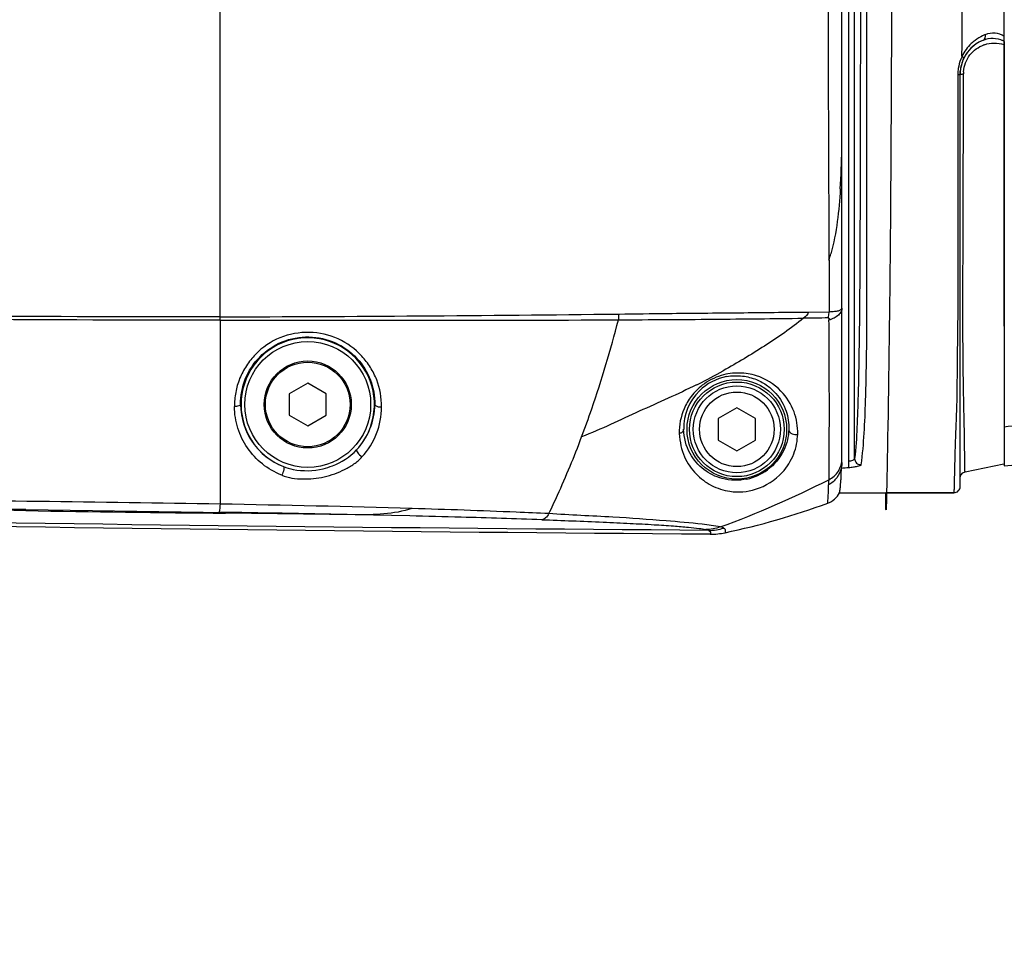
# Model space of a CAD drawing. Header units: millimetres. Extents: x 7426 to 8300, y 123 to 421.
# Tile 180 of 197: x 8141.28 to 8145.24, y 370.08 to 373.78. Entities that reach past the tile are written whole.
import ezdxf

# ---------------------------------------------------------------- set-up
doc = ezdxf.new("R2010")
doc.units = ezdxf.units.MM
for name, color, linetype in [('外形图', 7, 'Continuous'), ('尺寸标注', 7, 'Continuous'), ('运动范围', 7, 'Continuous')]:
    doc.layers.add(name, color=color, linetype=linetype)
doc.styles.add('微软雅黑', font='msyh.ttc')
doc.dimstyles.new('尺寸标注_1_20比例', dxfattribs={"dimtxt": 1.5, "dimasz": 1.25, "dimexe": 0.5, "dimexo": 0.4, "dimgap": 0.5, "dimtad": 1, "dimdec": 1, "dimlfac": 20, "dimdsep": 46, "dimtxsty": '微软雅黑', "dimcen": 0.09, "dimadec": 0, "dimazin": 0, "dimtp": 0.01, "dimtm": 0.01, "dimtfac": 1, "dimtdec": 1, "dimtofl": 0, "dimtmove": 0, "dimatfit": 3, "dimfxl": 1, "dimtolj": 1, "dimarcsym": 0})

# ---------------------------------------------------------------- blocks, each defined once
blk = doc.blocks.new('*D1279')
at = {"layer": 'Defpoints', "color": 0}
for p in [(8163.1407, 403.1778), (8093.7172, 293.7489), (8143.3418, 293.7489)]:
    blk.add_point(p, dxfattribs=at)
at = {"layer": '尺寸标注', "color": 0, "lineweight": -2}
for p, q in [((8162.7407, 403.1778), (8093.2172, 403.1778)), ((8093.7172, 401.9278), (8093.7172, 294.9989)), ((8142.9418, 293.7489), (8093.2172, 293.7489))]:
    blk.add_line(p, q, dxfattribs=at)
at = {"layer": '尺寸标注', "color": 0}
for points in [[(8093.9255, 401.9278), (8093.5088, 401.9278), (8093.7172, 403.1778)], [(8093.5088, 294.9989), (8093.9255, 294.9989), (8093.7172, 293.7489)]]:
    blk.add_solid(points, dxfattribs=at)
at = {"layer": '尺寸标注', "color": 0, "insert": (8092.4381, 348.4634), "char_height": 1.5, "attachment_point": 5, "rotation": 90, "style": '微软雅黑'}
blk.add_mtext('\\A1;2188.6', dxfattribs=at)

msp = doc.modelspace()

# ---------------------------------------------------------------- linework, layer by layer
at = {"layer": '外形图', "color": 7, "linetype": 'Continuous'}
for p, q in [((8144.5882, 372.0048), (8144.5882, 376.7214)), ((8144.6157, 371.9846), (8144.6157, 376.7409)), ((8144.6391, 372.0204), (8144.6391, 376.7053)), ((8145.2407, 372.5525), (8145.2407, 376.1791)), ((8142.0882, 372.5777), (8142.0882, 374.3629)), ((8145.2407, 373.6972), (8145.2407, 371.9905)), ((8145.0632, 373.5651), (8145.0637, 373.5772)), ((8145.0632, 371.9081), (8145.0632, 373.565)), ((8145.0768, 373.5643), (8145.0768, 373.5666)), ((8145.0768, 373.5643), (8145.0768, 373.5666)), ((8144.4542, 372.6095), (8144.5369, 372.6105)), ((8142.0882, 372.5777), (8142.0883, 371.8376)), ((8142.4407, 372.3239), (8142.3663, 372.2809)), ((8142.5152, 372.2809), (8142.4407, 372.3239)), ((8142.3663, 372.2809), (8142.3663, 372.1949)), ((8142.5152, 372.1949), (8142.5152, 372.2809)), ((8144.1657, 372.2245), (8144.0907, 372.1812)), ((8144.2407, 372.1812), (8144.1657, 372.2245)), ((8142.3663, 372.1949), (8142.4407, 372.1519)), ((8142.4407, 372.1519), (8142.5152, 372.1949)), ((8144.0907, 372.1812), (8144.0907, 372.0946)), ((8144.2407, 372.0946), (8144.2407, 372.1812)), ((8144.0907, 372.0946), (8144.1657, 372.0513)), ((8144.1657, 372.0513), (8144.2407, 372.0946)), ((8145.0832, 371.9668), (8145.239, 371.9989)), ((8145.0832, 371.9668), (8145.0832, 371.9668)), ((8144.5785, 371.8832), (8145.0383, 371.8831)), ((8145.0383, 371.8831), (8144.7647, 371.8831)), ((8141.3074, 371.8155), (8142.1102, 371.8039)), ((8142.1102, 371.8039), (8142.0842, 371.8043)), ((8142.6325, 371.7945), (8142.1101, 371.801)), ((8142.6325, 371.7945), (8142.1101, 371.8004)), ((8142.8505, 371.7898), (8142.6318, 371.7946))]:
    msp.add_line(p, q, dxfattribs=at)
msp.add_lwpolyline([(8145.0632, 371.9423), (8145.0663, 371.9543), (8145.0747, 371.9633), (8145.0832, 371.9668)], dxfattribs=at)
for centre, radius in [((8142.4407, 372.2379), 0.253), ((8142.4407, 372.2379), 0.175), ((8142.4407, 372.2379), 0.17), ((8144.1657, 372.1379), 0.2002), ((8144.1657, 372.1379), 0.1902), ((8144.1657, 372.1379), 0.175), ((8144.1657, 372.1379), 0.15)]:
    msp.add_circle(centre, radius, dxfattribs=at)
for centre, radius, start, end in [((7686.2506, 374.3629), 458.8207, 359.909397, 0.090578), ((8456.9138, 374.4834), 312.3822, 180.022113, 180.305549), ((8145.2098, 373.5664), 0.1462, 111.1243, 154.8105), ((8145.2018, 373.5644), 0.1265, 109.0509, 110.0054), ((8145.1927, 373.6163), 0.0941, 59.2633, 64.0078), ((8145.1889, 373.5113), 0.1806, 73.3303, 73.937), ((8145.2122, 373.5652), 0.149, 154.8052, 175.3892), ((8145.2268, 373.5632), 0.1728, 171.6295, 179.2081), ((8145.2189, 373.5635), 0.1649, 179.2523, 180.1687), ((8145.2133, 373.5641), 0.15, 175.048, 179.9691), ((8145.2, 373.5665), 0.1232, 175.9901, 179.9483), ((8139.5354, 373.3457), 5.0528, 359.0613, 0.0268), ((8141.0115, 373.3189), 3.5765, 356.5639, 359.1034), ((8143.7075, 373.0708), 0.8663, 343.0009, 344.8232), ((8141.6082, 555.1338), 182.5444, 270.150665, 270.653645), ((8142.8017, 599.4593), 226.8831, 269.819834, 270.224212), ((8144.947, 324.0646), 48.5227, 90.48926, 90.60635), ((8142.4407, 372.2379), 0.268, 317.0627, 248.7371), ((8142.8978, 374.5328), 2.4768, 296.6949, 299.333), ((8144.164, 372.1412), 0.2124, 100.7173, 134.4818), ((8144.1632, 372.1419), 0.2113, 134.4485, 181.0859), ((8143.0038, 374.3268), 2.2451, 296.4563, 296.6392), ((8142.44, 372.2397), 0.2695, 180.4226, 249.0245), ((8142.4405, 372.2402), 0.2698, 316.7449, 359.5151), ((8150.8379, 319.6783), 52.7665, 95.80645, 96.089), ((8144.1607, 372.1493), 0.2162, 282.1726, 306.3401), ((8142.7354, 375.4765), 3.9723, 290.0767, 296.9463), ((8145.0383, 371.9081), 0.025, 269.9779, 0.0305), ((8144.5009, 371.9232), 0.0874, 290.1721, 332.7506), ((8140.9033, 303.5538), 68.2938, 88.35829, 89.005794), ((8143.4952, 374.662), 3.005, 281.9713, 290.163), ((8145.7237, 674.4765), 302.6977, 269.164016, 269.31599), ((8140.5981, 273.0485), 98.7671, 88.820138, 89.122783), ((8141.572, 316.7686), 55.036, 88.45356, 88.66886), ((8141.8363, 326.3495), 45.4515, 88.05166, 88.46062), ((8144.0545, 371.9123), 0.1807, 269.5393, 288.7698), ((8144.0607, 371.9956), 0.2793, 269.615, 281.9476)]:
    msp.add_arc(centre, radius, start, end, dxfattribs=at)
for points, knots in [([(8141.3073, 371.811), (8140.7886, 371.8186), (8140.0106, 371.8321), (8138.9734, 371.8555), (8138.1956, 371.8759), (8137.4178, 371.8996), (8136.6402, 371.9267), (8135.8626, 371.9575), (8135.2149, 371.9865), (8134.6967, 372.0118), (8134.3082, 372.0319), (8133.9197, 372.0532), (8133.5313, 372.0752), (8133.143, 372.0991), (8132.7548, 372.1252), (8132.4309, 372.142), (8132.1724, 372.1649), (8131.9794, 372.1913), (8131.7891, 372.2334), (8131.604, 372.295), (8131.4253, 372.3729), (8131.2537, 372.4657), (8131.091, 372.573), (8130.8877, 372.7348), (8130.6616, 372.9698), (8130.4439, 373.2946), (8130.2869, 373.6528), (8130.1949, 374.0329), (8130.171, 374.4233), (8130.2162, 374.8118), (8130.3285, 375.1863), (8130.5049, 375.5354), (8130.7399, 375.848), (8130.9785, 376.0703), (8131.1902, 376.2208), (8131.3586, 376.3191), (8131.5349, 376.4024), (8131.7176, 376.4707), (8131.9058, 376.5217), (8132.0982, 376.5527), (8132.2921, 376.5706), (8132.4862, 376.5846), (8132.6804, 376.5972), (8132.9392, 376.6133), (8133.2627, 376.6341), (8133.6511, 376.6573), (8134.0395, 376.6793), (8134.428, 376.7002), (8134.8166, 376.7199), (8135.3347, 376.7448), (8135.9825, 376.7733), (8136.7601, 376.8035), (8137.5377, 376.83), (8138.3155, 376.8532), (8139.0934, 376.8731), (8140.1306, 376.8959), (8140.9086, 376.9091), (8141.4273, 376.9164)], [0, 0, 0, 0, 0.062493, 0.093739, 0.124986, 0.156232, 0.187479, 0.218725, 0.249972, 0.265595, 0.281218, 0.296842, 0.312465, 0.328089, 0.343712, 0.359332, 0.367153, 0.374973, 0.382782, 0.390602, 0.398429, 0.406249, 0.414066, 0.421885, 0.43751, 0.453133, 0.468756, 0.48438, 0.500003, 0.515627, 0.53125, 0.546874, 0.562497, 0.578122, 0.58594, 0.593756, 0.601578, 0.609406, 0.617222, 0.625028, 0.63285, 0.64067, 0.648479, 0.656288, 0.671912, 0.687535, 0.703158, 0.718782, 0.734405, 0.750028, 0.781275, 0.812521, 0.843768, 0.875014, 0.906261, 0.937507, 1, 1, 1, 1]), ([(8144.6607, 375.7553), (8144.6621, 375.3832), (8144.6626, 374.8241), (8144.6627, 374.0784), (8144.662, 373.5193), (8144.6612, 373.0578), (8144.6596, 372.7042), (8144.6573, 372.4752), (8144.6536, 372.2926), (8144.6494, 372.1469), (8144.644, 372.062), (8144.6391, 372.0204)], [0, 0, 0, 0, 0.298839, 0.44902, 0.598924, 0.7478, 0.819676, 0.882964, 0.931712, 0.966333, 1, 1, 1, 1]), ([(8144.666, 371.9957), (8144.6714, 372.0379), (8144.6787, 372.1236), (8144.684, 372.2704), (8144.687, 372.4121), (8144.6887, 372.5521), (8144.6887, 372.721), (8144.6891, 373.0395), (8144.6879, 373.5048), (8144.6877, 374.0686), (8144.6877, 374.8209), (8144.6881, 375.385), (8144.6887, 375.7603)], [0, 0, 0, 0, 0.033877, 0.068433, 0.117057, 0.146791, 0.179961, 0.251671, 0.400587, 0.550616, 0.700924, 1, 1, 1, 1]), ([(8144.7829, 375.7457), (8144.7846, 375.5058), (8144.7874, 375.0244), (8144.7885, 374.4219), (8144.7878, 373.9393), (8144.7865, 373.5765), (8144.785, 373.2796), (8144.7832, 373.0332), (8144.781, 372.6446), (8144.7645, 371.5573), (8144.7646, 371.8831)], [0, 0, 0, 0, 0.186334, 0.373932, 0.46778, 0.561398, 0.654809, 0.70121, 0.747004, 1, 1, 1, 1]), ([(8145.1642, 373.7242), (8145.1607, 373.7227), (8145.1464, 373.7163), (8145.1327, 373.7085), (8145.1233, 373.7015)], [0, 0, 0, 0, 0.24463, 1, 1, 1, 1]), ([(8145.1571, 373.7028), (8145.1602, 373.7042), (8145.1653, 373.7115), (8145.165, 373.7197), (8145.1642, 373.7242)], [0, 0, 0, 0, 0.429791, 1, 1, 1, 1]), ([(8145.2408, 373.7174), (8145.2299, 373.7248), (8145.2036, 373.7337), (8145.1766, 373.729), (8145.1642, 373.7242)], [0, 0, 0, 0, 0.496563, 1, 1, 1, 1]), ([(8145.1571, 373.7028), (8145.1323, 373.693), (8145.0865, 373.6585), (8145.0662, 373.6046), (8145.0638, 373.5771)], [0, 0, 0, 0, 0.491245, 1, 1, 1, 1]), ([(8145.1233, 373.7015), (8145.118, 373.6975), (8145.0968, 373.6796), (8145.0796, 373.6566), (8145.0708, 373.6374)], [0, 0, 0, 0, 0.237719, 1, 1, 1, 1]), ([(8145.0771, 373.5751), (8145.0788, 373.5992), (8145.0964, 373.6463), (8145.137, 373.6754), (8145.1586, 373.6833)], [0, 0, 0, 0, 0.512831, 1, 1, 1, 1]), ([(8145.1571, 373.7028), (8145.1693, 373.7076), (8145.1958, 373.7129), (8145.2222, 373.7065), (8145.2339, 373.7009)], [0, 0, 0, 0, 0.504075, 1, 1, 1, 1]), ([(8145.1606, 373.684), (8145.1731, 373.6883), (8145.1998, 373.693), (8145.2263, 373.6884), (8145.2389, 373.6848)], [0, 0, 0, 0, 0.503408, 1, 1, 1, 1]), ([(8145.0708, 373.6374), (8145.069, 373.6336), (8145.0621, 373.6179), (8145.0577, 373.6011), (8145.0559, 373.5884)], [0, 0, 0, 0, 0.246534, 1, 1, 1, 1]), ([(8145.0774, 373.6287), (8145.0779, 373.6298), (8145.0755, 373.6338), (8145.0728, 373.6359), (8145.0708, 373.6374)], [0, 0, 0, 0, 0.338688, 1, 1, 1, 1]), ([(8145.054, 373.563), (8145.0541, 373.4919), (8145.0544, 373.35), (8145.0542, 373.1382), (8145.0533, 372.9303), (8145.0547, 372.7319), (8145.0533, 372.5501), (8145.0507, 372.3913), (8145.0503, 372.2596), (8145.0464, 372.1576), (8145.0435, 372.0838), (8145.0419, 372.032), (8145.041, 371.9934), (8145.0403, 371.9619), (8145.0396, 371.9388), (8145.0392, 371.9228), (8145.0389, 371.9124), (8145.0387, 371.9028), (8145.0386, 371.895), (8145.0384, 371.8897), (8145.0385, 371.8861), (8145.0381, 371.8849), (8145.0385, 371.883), (8145.0383, 371.8831)], [0, 0, 0, 0, 0.126965, 0.25342, 0.378208, 0.498115, 0.607721, 0.702892, 0.781657, 0.842825, 0.885208, 0.913555, 0.935351, 0.954069, 0.969868, 0.976606, 0.982694, 0.988408, 0.993902, 0.99631, 0.99825, 0.999541, 1, 1, 1, 1]), ([(8145.0632, 373.565), (8145.0632, 373.5647), (8145.0622, 373.5642), (8145.0594, 373.5635), (8145.0563, 373.5632), (8145.054, 373.563)], [0, 0, 0, 0, 0.087751, 0.284514, 1, 1, 1, 1]), ([(8145.0632, 373.5643), (8145.0632, 373.5649), (8145.0663, 373.5654), (8145.0679, 373.5658), (8145.0695, 373.566)], [0, 0, 0, 0, 0.281206, 1, 1, 1, 1]), ([(8145.0695, 373.566), (8145.07, 373.566), (8145.0724, 373.5663), (8145.0749, 373.5665), (8145.0768, 373.5666)], [0, 0, 0, 0, 0.222772, 1, 1, 1, 1]), ([(8145.0832, 371.9668), (8145.083, 371.9668), (8145.083, 371.9677), (8145.0828, 371.9687), (8145.0827, 371.971), (8145.0824, 371.975), (8145.0823, 371.9817), (8145.082, 371.9909), (8145.0819, 372.0018), (8145.0818, 372.0183), (8145.0817, 372.0409), (8145.081, 372.0712), (8145.0806, 372.1081), (8145.0801, 372.1574), (8145.0782, 372.2262), (8145.0763, 372.3209), (8145.0743, 372.503), (8145.0743, 372.7181), (8145.0754, 372.9586), (8145.0761, 373.2255), (8145.0765, 373.4283), (8145.0768, 373.5643)], [0, 0, 0, 0, 0.000299, 0.001124, 0.002442, 0.004206, 0.008897, 0.014834, 0.021673, 0.029212, 0.045825, 0.064188, 0.086101, 0.115194, 0.156718, 0.215387, 0.293009, 0.49876, 0.619186, 0.744694, 1, 1, 1, 1]), ([(8142.0882, 372.5901), (8141.4072, 372.5895), (8140.0453, 372.5983), (8138.0026, 372.6326), (8135.9603, 372.6891), (8134.5994, 372.7414), (8133.919, 372.7702)], [0, 0, 0, 0, 0.25, 0.500001, 0.75, 1, 1, 1, 1]), ([(8133.9106, 372.7539), (8135.2727, 372.6961), (8137.3169, 372.6307), (8140.0432, 372.5862), (8141.4066, 372.5779), (8142.0882, 372.5777)], [0, 0, 0, 0, 0.499997, 0.749998, 1, 1, 1, 1]), ([(8143.6907, 372.6013), (8143.7562, 372.6021), (8143.9179, 372.6044), (8144.1725, 372.6064), (8144.3615, 372.6088), (8144.4542, 372.6094)], [0, 0, 0, 0, 0.257349, 0.635577, 1, 1, 1, 1]), ([(8144.5327, 372.5856), (8144.5332, 372.5876), (8144.5353, 372.5958), (8144.5364, 372.6042), (8144.5368, 372.6106)], [0, 0, 0, 0, 0.239556, 1, 1, 1, 1]), ([(8144.5881, 372.6255), (8144.5882, 372.6205), (8144.5851, 372.6095), (8144.5735, 372.5957), (8144.5561, 372.5842), (8144.5421, 372.5788), (8144.5346, 372.5766)], [0, 0, 0, 0, 0.1953, 0.422128, 0.691822, 1, 1, 1, 1]), ([(8144.5368, 372.6106), (8144.5438, 372.612), (8144.5565, 372.6121), (8144.5731, 372.6133), (8144.5831, 372.6185), (8144.5871, 372.6229), (8144.5881, 372.6248), (8144.5881, 372.6255)], [0, 0, 0, 0, 0.382939, 0.679026, 0.893987, 0.961853, 1, 1, 1, 1]), ([(8143.5418, 372.1072), (8143.5559, 372.1446), (8143.6116, 372.2994), (8143.6585, 372.4573), (8143.6895, 372.5779)], [0, 0, 0, 0, 0.243053, 1, 1, 1, 1]), ([(8143.6907, 372.6013), (8143.6907, 372.5993), (8143.6905, 372.5915), (8143.6901, 372.5837), (8143.6895, 372.5779)], [0, 0, 0, 0, 0.258137, 1, 1, 1, 1]), ([(8143.6895, 372.5779), (8143.7533, 372.5786), (8143.8798, 372.579), (8144.0679, 372.5804), (8144.2521, 372.5825), (8144.3736, 372.5837), (8144.4335, 372.5847)], [0, 0, 0, 0, 0.256971, 0.510182, 0.758422, 1, 1, 1, 1]), ([(8144.4335, 372.5847), (8144.3839, 372.5438), (8144.2775, 372.471), (8144.1672, 372.405), (8144.1111, 372.3736)], [0, 0, 0, 0, 0.499671, 1, 1, 1, 1]), ([(8144.5327, 372.5856), (8144.5337, 372.5855), (8144.5358, 372.585), (8144.5373, 372.5828), (8144.5381, 372.5809), (8144.5371, 372.5785), (8144.5356, 372.5773), (8144.5346, 372.5766)], [0, 0, 0, 0, 0.23707, 0.457064, 0.573314, 0.70127, 1, 1, 1, 1]), ([(8144.5346, 372.5766), (8144.536, 372.491), (8144.5357, 372.3691), (8144.5364, 372.2164), (8144.5361, 372.1252), (8144.5355, 372.0527), (8144.5356, 371.9992), (8144.5351, 371.9624), (8144.535, 371.943), (8144.5355, 371.9354)], [0, 0, 0, 0, 0.400299, 0.570652, 0.714218, 0.827365, 0.909658, 0.964421, 1, 1, 1, 1]), ([(8142.7378, 372.2278), (8142.7374, 372.2647), (8142.7282, 372.3212), (8142.6938, 372.388), (8142.647, 372.4493), (8142.5659, 372.509), (8142.447, 372.5355), (8142.3262, 372.514), (8142.2419, 372.4562), (8142.1928, 372.3944), (8142.1653, 372.3426), (8142.1493, 372.2868), (8142.1463, 372.2485), (8142.1463, 372.2295)], [0, 0, 0, 0, 0.118698, 0.179312, 0.240938, 0.366406, 0.49462, 0.623436, 0.750941, 0.814216, 0.876844, 0.938724, 1, 1, 1, 1]), ([(8142.1706, 372.2377), (8142.1703, 372.2723), (8142.1836, 372.343), (8142.243, 372.4342), (8142.3352, 372.4964), (8142.4456, 372.5171), (8142.5544, 372.4925), (8142.6427, 372.4288), (8142.6983, 372.3393), (8142.7105, 372.2711), (8142.7102, 372.2379)], [0, 0, 0, 0, 0.122443, 0.247959, 0.376288, 0.506093, 0.635171, 0.760964, 0.882146, 1, 1, 1, 1]), ([(8145.2407, 371.9905), (8145.7204, 372.0406), (8146.7249, 372.1318), (8148.2844, 372.2395), (8149.9314, 372.3205), (8151.6198, 372.3697), (8153.3035, 372.3821), (8154.9364, 372.3532), (8156.4726, 372.2782), (8157.4576, 372.19), (8157.9252, 372.1335)], [0, 0, 0, 0, 0.113884, 0.238113, 0.36909, 0.503216, 0.636908, 0.766604, 0.888783, 1, 1, 1, 1]), ([(8144.4104, 372.119), (8144.4106, 372.149), (8144.4009, 372.2129), (8144.345, 372.3014), (8144.2613, 372.354), (8144.1749, 372.3675), (8144.1265, 372.3616), (8144.1026, 372.3543)], [0, 0, 0, 0, 0.200429, 0.421376, 0.680528, 0.832848, 1, 1, 1, 1]), ([(8144.1245, 372.3499), (8144.1456, 372.3539), (8144.1868, 372.3553), (8144.2431, 372.3407), (8144.2883, 372.3155), (8144.3326, 372.2751), (8144.3674, 372.2153), (8144.3753, 372.1626), (8144.3746, 372.1379)], [0, 0, 0, 0, 0.171957, 0.324514, 0.460353, 0.58328, 0.801725, 1, 1, 1, 1]), ([(8144.0041, 372.3168), (8143.9283, 372.2791), (8143.773, 372.2119), (8143.6202, 372.1389), (8143.5418, 372.1072)], [0, 0, 0, 0, 0.500025, 1, 1, 1, 1]), ([(8144.0268, 372.315), (8144.0102, 372.3022), (8143.9812, 372.2732), (8143.944, 372.2088), (8143.9333, 372.1547), (8143.9343, 372.1211)], [0, 0, 0, 0, 0.283516, 0.545503, 1, 1, 1, 1]), ([(8142.1706, 372.2379), (8142.1704, 372.2348), (8142.1598, 372.2302), (8142.1521, 372.2295), (8142.1463, 372.2294)], [0, 0, 0, 0, 0.3494, 1, 1, 1, 1]), ([(8142.3365, 371.954), (8142.3084, 371.9646), (8142.2558, 371.9948), (8142.1953, 372.0612), (8142.1555, 372.1411), (8142.1463, 372.2001), (8142.1463, 372.2294)], [0, 0, 0, 0, 0.254041, 0.503604, 0.751406, 1, 1, 1, 1]), ([(8142.6584, 372.027), (8142.6838, 372.054), (8142.724, 372.1179), (8142.7374, 372.1917), (8142.7378, 372.2278)], [0, 0, 0, 0, 0.506828, 1, 1, 1, 1]), ([(8142.7102, 372.2379), (8142.7104, 372.2341), (8142.7221, 372.2281), (8142.7314, 372.2276), (8142.7378, 372.2278)], [0, 0, 0, 0, 0.36693, 1, 1, 1, 1]), ([(8141.3074, 371.8155), (8140.9366, 371.8208), (8140.1949, 371.8334), (8138.7118, 371.8646), (8136.1168, 371.9405), (8133.8938, 372.0501), (8132.4139, 372.1514)], [0, 0, 0, 0, 0.125001, 0.250004, 0.500008, 1, 1, 1, 1]), ([(8143.9519, 372.1379), (8143.9518, 372.1334), (8143.9464, 372.1251), (8143.9382, 372.122), (8143.9343, 372.1211)], [0, 0, 0, 0, 0.524866, 1, 1, 1, 1]), ([(8144.2062, 371.9379), (8144.1738, 371.9309), (8144.1106, 371.9322), (8144.0289, 371.9724), (8143.9691, 372.0418), (8143.9526, 372.1045), (8143.9519, 372.1379)], [0, 0, 0, 0, 0.271531, 0.493527, 0.727178, 1, 1, 1, 1]), ([(8144.3746, 372.1379), (8144.3737, 372.1091), (8144.3586, 372.046), (8144.3163, 371.9954), (8144.2888, 371.9751)], [0, 0, 0, 0, 0.456599, 1, 1, 1, 1]), ([(8144.3746, 372.1379), (8144.3746, 372.1336), (8144.378, 372.1256), (8144.3908, 372.1166), (8144.4035, 372.1163), (8144.4104, 372.1191)], [0, 0, 0, 0, 0.275124, 0.513868, 1, 1, 1, 1]), ([(8143.4098, 371.799), (8143.4217, 371.8235), (8143.4693, 371.9246), (8143.512, 372.0281), (8143.5418, 372.1072)], [0, 0, 0, 0, 0.243614, 1, 1, 1, 1]), ([(8143.9343, 372.1211), (8143.9355, 372.1045), (8143.9392, 372.0726), (8143.9531, 372.028), (8143.975, 371.9904), (8144.0004, 371.9581), (8144.0303, 371.9324), (8144.0743, 371.9045), (8144.1456, 371.8818), (8144.2512, 371.89), (8144.3455, 371.9496), (8144.3911, 372.0238), (8144.4071, 372.0783), (8144.4097, 372.1055), (8144.4104, 372.119)], [0, 0, 0, 0, 0.067916, 0.13063, 0.189233, 0.244499, 0.297644, 0.349534, 0.456218, 0.596928, 0.768953, 0.889051, 0.94462, 1, 1, 1, 1]), ([(8142.5026, 371.9797), (8142.5153, 371.9827), (8142.5648, 371.9979), (8142.6105, 372.027), (8142.637, 372.0553)], [0, 0, 0, 0, 0.251786, 1, 1, 1, 1]), ([(8142.637, 372.0553), (8142.636, 372.0542), (8142.6375, 372.049), (8142.6441, 372.0396), (8142.6521, 372.0317), (8142.6584, 372.027)], [0, 0, 0, 0, 0.121549, 0.357907, 1, 1, 1, 1]), ([(8142.3365, 371.954), (8142.3493, 371.9478), (8142.3776, 371.9408), (8142.4351, 371.9364), (8142.4936, 371.9422), (8142.5495, 371.9584), (8142.5895, 371.9759), (8142.6269, 371.9976), (8142.6494, 372.016), (8142.6584, 372.027)], [0, 0, 0, 0, 0.122933, 0.248601, 0.499896, 0.626065, 0.75165, 0.877348, 1, 1, 1, 1]), ([(8144.5355, 371.9355), (8144.551, 371.9431), (8144.5783, 371.9674), (8144.5882, 372.0026), (8144.5882, 372.0198)], [0, 0, 0, 0, 0.500764, 1, 1, 1, 1]), ([(8144.6157, 372.0099), (8144.6214, 372.0109), (8144.629, 372.0127), (8144.6368, 372.0166), (8144.6391, 372.0192), (8144.6391, 372.0204)], [0, 0, 0, 0, 0.651896, 0.869131, 1, 1, 1, 1]), ([(8144.6391, 372.0204), (8144.6391, 372.0138), (8144.6451, 371.9999), (8144.6594, 371.9952), (8144.666, 371.9957)], [0, 0, 0, 0, 0.497911, 1, 1, 1, 1]), ([(8142.0883, 371.8376), (8141.8445, 371.8412), (8141.3568, 371.8474), (8140.3814, 371.8629), (8139.1622, 371.8873), (8137.6992, 371.9269), (8136.7242, 371.9611), (8136.2368, 371.9806)], [0, 0, 0, 0, 0.124951, 0.249959, 0.499973, 0.749986, 1, 1, 1, 1]), ([(8142.3436, 371.9881), (8142.3448, 371.9875), (8142.3455, 371.9823), (8142.3436, 371.9714), (8142.34, 371.9609), (8142.3365, 371.954)], [0, 0, 0, 0, 0.117721, 0.352759, 1, 1, 1, 1]), ([(8142.3436, 371.9881), (8142.3561, 371.9833), (8142.4077, 371.9684), (8142.4636, 371.9702), (8142.5026, 371.9797)], [0, 0, 0, 0, 0.250696, 1, 1, 1, 1]), ([(8144.5785, 371.8834), (8144.5781, 371.884), (8144.5792, 371.8861), (8144.5797, 371.889), (8144.5804, 371.8927), (8144.5809, 371.8983), (8144.5819, 371.9064), (8144.583, 371.9176), (8144.5839, 371.9308), (8144.5854, 371.9525), (8144.5856, 371.9699), (8144.5861, 371.9822)], [0, 0, 0, 0, 0.020515, 0.0579, 0.095023, 0.132783, 0.227782, 0.342905, 0.474111, 0.625814, 1, 1, 1, 1]), ([(8144.5882, 372.0048), (8144.5882, 372.0011), (8144.5874, 371.9935), (8144.587, 371.9859), (8144.5861, 371.9822)], [0, 0, 0, 0, 0.499762, 1, 1, 1, 1]), ([(8144.6158, 371.9845), (8144.622, 371.9852), (8144.6337, 371.9866), (8144.6491, 371.9889), (8144.6595, 371.9915), (8144.6645, 371.9938), (8144.6659, 371.9951), (8144.666, 371.9957)], [0, 0, 0, 0, 0.358486, 0.679253, 0.899223, 0.963371, 1, 1, 1, 1]), ([(8144.5355, 371.9355), (8144.5348, 371.9336), (8144.5347, 371.9297), (8144.5343, 371.9227), (8144.5339, 371.9175), (8144.5342, 371.9142)], [0, 0, 0, 0, 0.277692, 0.530511, 1, 1, 1, 1]), ([(8144.531, 371.8412), (8144.5317, 371.8489), (8144.5323, 371.8638), (8144.5341, 371.8882), (8144.5341, 371.9049), (8144.5341, 371.9144)], [0, 0, 0, 0, 0.316243, 0.61301, 1, 1, 1, 1]), ([(8142.0883, 371.8375), (8142.0881, 371.8332), (8142.0876, 371.8254), (8142.0868, 371.815), (8142.0855, 371.8088), (8142.0851, 371.8049), (8142.0842, 371.8043)], [0, 0, 0, 0, 0.391251, 0.701268, 0.907819, 1, 1, 1, 1]), ([(8142.8598, 371.8195), (8142.8235, 371.8075), (8142.7469, 371.7951), (8142.6702, 371.794), (8142.6318, 371.7946)], [0, 0, 0, 0, 0.499629, 1, 1, 1, 1]), ([(8143.4098, 371.799), (8143.3661, 371.801), (8143.1828, 371.8091), (8142.9995, 371.8154), (8142.8598, 371.8195)], [0, 0, 0, 0, 0.238449, 1, 1, 1, 1]), ([(8143.4098, 371.799), (8143.4066, 371.7925), (8143.3995, 371.7814), (8143.3871, 371.7751), (8143.3815, 371.7747)], [0, 0, 0, 0, 0.563475, 1, 1, 1, 1]), ([(8143.3815, 371.7747), (8143.4638, 371.7718), (8143.5824, 371.7672), (8143.7328, 371.7602), (8143.8271, 371.7551), (8143.9051, 371.75), (8143.9657, 371.7451), (8144.0087, 371.7404), (8144.0318, 371.7372), (8144.0405, 371.7352)], [0, 0, 0, 0, 0.373989, 0.539183, 0.683861, 0.803101, 0.894343, 0.959754, 1, 1, 1, 1]), ([(8144.099, 371.7456), (8144.0751, 371.7505), (8144.0026, 371.7597), (8143.8588, 371.7721), (8143.6531, 371.7868), (8143.4957, 371.793), (8143.4098, 371.799)], [0, 0, 0, 0, 0.105749, 0.316726, 0.626402, 1, 1, 1, 1]), ([(8144.0531, 371.7316), (8144.0519, 371.7326), (8144.0475, 371.7338), (8144.0433, 371.7347), (8144.0405, 371.7352)], [0, 0, 0, 0, 0.351402, 1, 1, 1, 1]), ([(8144.1127, 371.7412), (8144.1119, 371.7416), (8144.1075, 371.7435), (8144.1028, 371.7447), (8144.099, 371.7456)], [0, 0, 0, 0, 0.182747, 1, 1, 1, 1]), ([(8144.1127, 371.7412), (8144.1147, 371.7402), (8144.1181, 371.7383), (8144.119, 371.7326), (8144.118, 371.7279), (8144.1183, 371.7248), (8144.1181, 371.7225), (8144.1185, 371.7224)], [0, 0, 0, 0, 0.312404, 0.487434, 0.768226, 0.937682, 1, 1, 1, 1]), ([(8144.0531, 371.7316), (8144.0558, 371.7302), (8144.0601, 371.7266), (8144.0595, 371.7211), (8144.059, 371.7187), (8144.059, 371.7174), (8144.0588, 371.7168), (8144.0589, 371.7163), (8144.0588, 371.7163)], [0, 0, 0, 0, 0.516308, 0.784205, 0.878732, 0.946021, 0.986407, 1, 1, 1, 1])]:
    msp.add_open_spline(points, degree=3, knots=knots, dxfattribs=at)
for points in [[(8144.5816, 373.1045), (8144.5766, 373.0169), (8144.5667, 372.9287), (8144.5436, 372.844)], [(8144.5363, 372.8176), (8144.5364, 372.7486), (8144.5365, 372.6796), (8144.5366, 372.6106)], [(8144.4542, 372.6094), (8144.4499, 372.5996), (8144.4422, 372.5911), (8144.4335, 372.5847)], [(8144.1026, 372.3543), (8144.0754, 372.3459), (8144.0494, 372.3324), (8144.0268, 372.315)], [(8144.5857, 371.9824), (8144.5824, 371.9681), (8144.576, 371.9543), (8144.5672, 371.9427)], [(8144.5861, 371.9822), (8144.596, 371.983), (8144.6059, 371.9839), (8144.6158, 371.9846)], [(8144.5672, 371.9427), (8144.5585, 371.9311), (8144.547, 371.9212), (8144.5342, 371.9143)], [(8144.0588, 371.7163), (8141.5805, 371.7338), (8139.1018, 371.7695), (8136.6252, 371.8619)], [(8144.0531, 371.7316), (8141.5786, 371.7491), (8139.1036, 371.7848), (8136.6308, 371.877)], [(8144.099, 371.7456), (8144.0804, 371.7387), (8144.0603, 371.7352), (8144.0405, 371.7352)]]:
    msp.add_open_spline(points, degree=3, dxfattribs=at)
at = {"layer": '运动范围'}
msp.add_arc((8163.1407, 344.3629), 58.815, 350, 225, dxfattribs=at)

# ---------------------------------------------------------------- dimensions: what is measured, and where the dimension line sits
at = {"layer": '尺寸标注'}
dim = msp.add_linear_dim(base=(8093.7172, 293.7489), p1=(8163.1407, 403.1778), p2=(8143.3418, 293.7489), angle=90, dimstyle='尺寸标注_1_20比例', dxfattribs=at)
dim.commit()
dim.dimension.update_dxf_attribs({"geometry": '*D1279', "text_midpoint": (8092.4381, 348.4634)})

doc.saveas('drawing.dxf')
